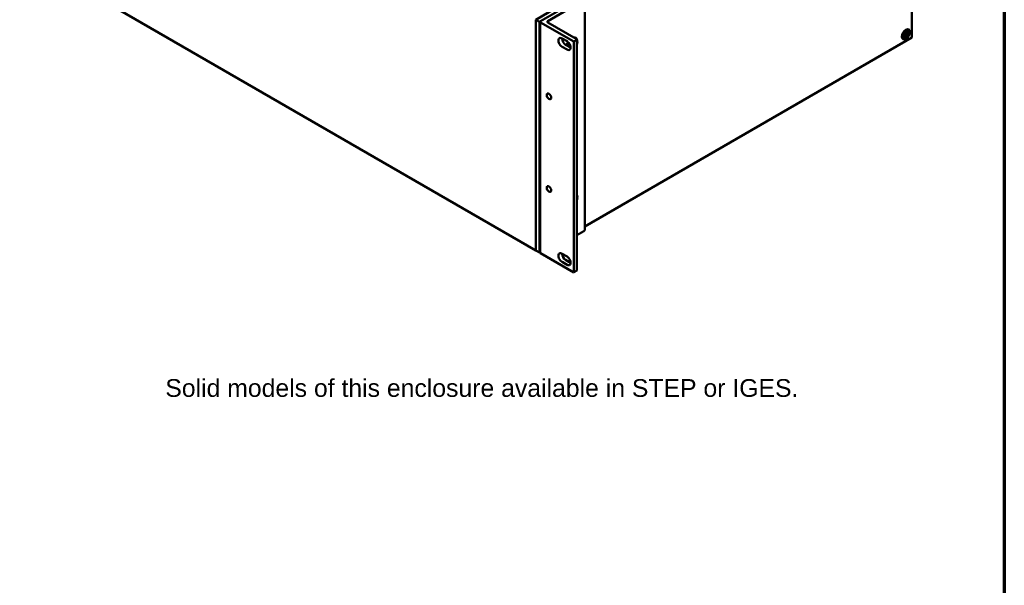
# Model space of a CAD drawing. Header units: millimetres. Extents: x 25 to 1702, y 51 to 1067.
# Tile 12 of 18: x 1146 to 1702, y 393 to 711. Entities that reach past the tile are written whole.
import ezdxf

# ---------------------------------------------------------------- set-up
doc = ezdxf.new("R2010")
doc.units = ezdxf.units.MM
doc.header["$LTSCALE"] = 2
for name, color, linetype, lineweight in [('Border (ANSI)', 7, 'Continuous', 70), ('Symbol (ANSI)', 7, 'Continuous', 25), ('Visible (ANSI)', 7, 'Continuous', 50)]:
    doc.layers.add(name, color=color, linetype=linetype, lineweight=lineweight)
doc.styles.add('Note Text (ANSI)', font='tahoma.ttf')

# ---------------------------------------------------------------- blocks, each defined once
blk = doc.blocks.new('Borders Default Border')
at = {"layer": 'Border (ANSI)', "flags": 128}
blk.add_lwpolyline([(12.7, 25.4), (12.7, 533.4), (850.9, 533.4), (850.9, 25.4), (12.7, 25.4)], dxfattribs=at)

msp = doc.modelspace()

# ---------------------------------------------------------------- linework, layer by layer
at = {"layer": 'Visible (ANSI)'}
for p, q in [((1649.7059, 831.6325), (1649.7059, 701.5367)), ((1173.2648, 733.9879), (1437.5601, 581.397)), ((1440.2171, 710.6911), (1463.8274, 724.3226)), ((1464.5751, 722.4211), (1444.2582, 710.6911)), ((1465.1023, 593.0602), (1465.1023, 723.156)), ((1448.0606, 717.5457), (1437.5601, 711.4832)), ((1437.5601, 581.397), (1437.5601, 711.4928)), ((1437.5601, 711.4832), (1439.5807, 710.3167)), ((1437.5601, 581.3874), (1437.5601, 711.4832)), ((1439.5807, 710.3167), (1440.1352, 710.6368)), ((1439.5807, 580.2208), (1439.5807, 710.3167)), ((1439.9535, 580.2279), (1439.9535, 710.3237)), ((1458.978, 699.1247), (1440.2171, 709.9563)), ((1444.2582, 709.9563), (1460.3622, 700.6586)), ((1647.6716, 705.6379), (1647.3221, 705.8396)), ((1452.334, 700.9074), (1455.1151, 699.3018)), ((1460.3622, 699.9238), (1458.978, 699.1247)), ((1460.6258, 570.1954), (1460.6258, 700.2912)), ((1649.7059, 701.5367), (1465.1023, 594.9558)), ((1644.9512, 700.9261), (1644.6017, 701.1279)), ((1644.8732, 702.5304), (1645.6325, 702.8862)), ((1645.0727, 703.4143), (1645.7462, 703.3899)), ((1645.7467, 702.8851), (1645.0919, 703.3631)), ((1645.1161, 701.8481), (1645.7894, 702.7557)), ((1645.8616, 702.6426), (1645.1161, 701.8481)), ((1645.5775, 701.4279), (1645.9353, 702.4122)), ((1645.6673, 704.2903), (1646.1166, 703.7722)), ((1645.6673, 704.2903), (1645.8924, 703.8216)), ((1645.9826, 703.6115), (1645.6673, 704.2903)), ((1645.912, 702.6263), (1645.7703, 702.7298)), ((1645.8965, 703.8197), (1645.8925, 703.8215)), ((1646.2432, 701.5819), (1646.3147, 702.4999)), ((1646.8913, 703.6701), (1646.2743, 703.9431)), ((1646.3796, 704.9821), (1646.3081, 704.064)), ((1646.726, 703.9288), (1646.3119, 704.1121)), ((1646.9555, 702.2736), (1646.495, 702.8783)), ((1646.9555, 702.2736), (1646.5062, 702.7918)), ((1646.6402, 702.9525), (1646.9555, 702.2736)), ((1647.0453, 705.1361), (1646.6875, 704.1518)), ((1646.7612, 703.9213), (1647.5067, 704.7159)), ((1647.5067, 704.7159), (1646.8334, 703.8083)), ((1647.5501, 703.1497), (1646.8766, 703.174)), ((1647.7496, 704.0335), (1646.9903, 703.6777)), ((1455.1151, 694.6355), (1452.334, 696.2411)), ((1454.3546, 697.4077), (1457.1357, 695.802)), ((1456.1187, 696.7686), (1456.8807, 697.0837)), ((1456.4316, 696.2085), (1456.9959, 696.6268)), ((1456.9728, 696.8137), (1456.7034, 697.0103)), ((1456.9538, 696.8743), (1456.7443, 697.0272)), ((1456.9245, 695.924), (1457.0996, 696.2619)), ((1457.118, 696.1199), (1456.9743, 695.8952)), ((1458.978, 569.0288), (1458.978, 699.1247)), ((1464.5751, 592.3253), (1460.6258, 590.0452)), ((1437.5601, 581.3874), (1439.5807, 580.2208)), ((1439.9535, 580.4361), (1439.5807, 580.2208)), ((1458.978, 569.0288), (1440.2171, 579.8605)), ((1452.334, 579.5842), (1455.1151, 577.9785)), ((1455.1151, 573.3122), (1452.334, 574.9179)), ((1454.3546, 576.0845), (1457.1357, 574.4788)), ((1460.3622, 569.828), (1458.978, 569.0288))]:
    msp.add_line(p, q, dxfattribs=at)
for centre, major_axis, ratio, start_param, end_param in [((1440.8535, 710.3237), (-0.9, 0), 0.57735027, 5.49778714, 7.06858347), ((1444.8946, 710.3237), (-0.9, 0), 0.57735027, 5.49778714, 7.06858347), ((1452.334, 698.5743), (-1.4287, 2.4747), 0.57735027, 5.49778714, 8.6393798), ((1454.3546, 699.7408), (1.4288, -2.4747), 0.57735027, 3.92699082, 5.49778714), ((1457.7657, 697.3235), (2.25, 3.8971), 0.57735027, 5.04411257, 6.65860305), ((1459.7258, 700.2912), (0.9, 0), 0.57735027, 5.49778714, 7.06858347), ((1645.6162, 702.6765), (0.1232, 0.2134), 0.57735027, 5.39380965, 6.97466792), ((1645.9223, 702.3514), (-0.3452, 0.2923), 0.47331803, 5.25747624, 5.62132915), ((1645.8279, 703.6148), (-0.1232, -0.2134), 0.57735027, 0.29702962, 1.8778879), ((1645.7815, 702.4177), (0.1232, 0.2134), 0.57735027, 5.0094186, 6.59027688), ((1646.2647, 703.8686), (0.4223, -0.0024), 0.24561906, 3.63462601, 4.35535504), ((1646.0008, 703.5519), (0.1445, -0.346), 0.01672699, 1.73682727, 2.45755629), ((1646.1347, 703.9827), (0.1232, 0.2134), 0.57735027, 3.82301332, 5.40387159), ((1646.4881, 702.5812), (-0.1232, -0.2134), 0.57735027, 3.82301332, 5.40387159), ((1646.6588, 702.5218), (0.166, -0.3561), 0.09983528, 3.08605915, 3.80678818), ((1646.9228, 702.8384), (-0.4317, 0.0244), 0.30412884, 5.44289999, 6.16362902), ((1646.7949, 702.9492), (0.1232, 0.2134), 0.57735027, 0.29702962, 1.8778879), ((1646.8413, 704.1462), (-0.1232, -0.2134), 0.57735027, 5.0094186, 6.59027688), ((1647.1435, 703.8163), (0.3697, -0.2623), 0.49020979, 3.75190388, 4.13270036), ((1647.0066, 703.8874), (-0.1232, -0.2134), 0.57735027, 5.39380965, 6.97466792), ((1457.7657, 697.3235), (2.25, 3.8971), 0.57735027, 1.50213757, 1.94206971), ((1455.1151, 696.9686), (1.4287, -2.4747), 0.57735027, 5.49778714, 8.6393798), ((1457.7657, 697.3235), (1.9031, 3.2963), 0.57735027, 1.51814069, 2.01411053), ((1457.0264, 696.3967), (-0.1532, -0.2653), 0.57735027, 3.95251844, 4.06793269), ((1457.7657, 609.5601), (2.25, 3.8971), 0.57735027, 5.04411257, 5.95146172), ((1463.3023, 593.0602), (1.8, 0), 0.57735027, 5.49778714, 6.28318531), ((1440.8535, 580.2279), (-0.9, 0), 0.57735027, 0, 0.78539816), ((1452.334, 577.251), (-1.4287, 2.4747), 0.57735027, 5.49778714, 8.6393798), ((1454.3546, 578.4176), (1.4288, -2.4747), 0.57735027, 3.92699082, 5.49778714), ((1455.1151, 575.6454), (1.4287, -2.4747), 0.57735027, 5.49778714, 8.6393798), ((1459.7258, 570.1954), (0.9, 0), 0.57735027, 5.49778714, 6.28318531)]:
    msp.add_ellipse(centre, major_axis=major_axis, ratio=ratio, start_param=start_param, end_param=end_param, dxfattribs=at)
for centre, major_axis in [((1646.3114, 703.282), (1.575, 2.728)), ((1646.3114, 703.282), (-1.3602, -2.3559)), ((1444.9149, 668.3272), (-0.8973, 1.5541)), ((1444.9149, 616.0649), (-0.8973, 1.5541))]:
    msp.add_ellipse(centre, major_axis=major_axis, ratio=0.57735027, dxfattribs=at)
for points, knots in [([(1644.9279, 702.5982), (1644.9273, 702.5856), (1644.922, 702.5716), (1644.9048, 702.5496), (1644.8895, 702.5381), (1644.8732, 702.5304)], [0.0777411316, 0.0777411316, 0.0777411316, 0.0777411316, 0.0849994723, 0.0849994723, 0.0927103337, 0.0927103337, 0.0927103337, 0.0927103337]), ([(1644.9279, 702.5982), (1644.9299, 702.6486), (1644.934, 702.7004), (1644.9464, 702.8064), (1644.9548, 702.8605), (1644.9757, 702.9703), (1644.9883, 703.0261), (1645.0176, 703.1386), (1645.0343, 703.1954), (1645.0706, 703.3058), (1645.0899, 703.3594), (1645.1109, 703.4129)], [2.897092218, 2.897092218, 2.897092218, 2.897092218, 2.994943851, 2.994943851, 3.092795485, 3.092795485, 3.190647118, 3.190647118, 3.288498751, 3.288498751, 3.380221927, 3.380221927, 3.380221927, 3.380221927]), ([(1646.495, 702.8783), (1646.4821, 702.8872), (1646.4695, 702.8957), (1646.3182, 702.9982), (1646.1547, 703.1031), (1645.9128, 703.2576), (1645.807, 703.3248), (1645.7011, 703.3917)], [-3.392840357, -3.392840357, -3.392840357, -3.392840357, -3.387612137, -3.387612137, -3.326932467, -3.326932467, -3.279656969, -3.279656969, -3.279656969, -3.279656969]), ([(1646.1745, 701.7638), (1646.1875, 701.7494), (1646.2004, 701.7318), (1646.2213, 701.6953), (1646.2316, 701.6698), (1646.2423, 701.6268), (1646.2447, 701.6016), (1646.2432, 701.5819)], [0.0709778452, 0.0709778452, 0.0709778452, 0.0709778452, 0.0772941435, 0.0772941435, 0.0849994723, 0.0849994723, 0.0927103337, 0.0927103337, 0.0927103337, 0.0927103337]), ([(1646.3742, 704.9128), (1646.3928, 704.9218), (1646.4112, 704.9303), (1646.4613, 704.9521), (1646.4926, 704.9644), (1646.5543, 704.9857), (1646.5845, 704.9947), (1646.6437, 705.0097), (1646.6726, 705.0156), (1646.729, 705.0244), (1646.7563, 705.0273), (1646.7829, 705.0288)], [4.500121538, 4.500121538, 4.500121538, 4.500121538, 4.543686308, 4.543686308, 4.619352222, 4.619352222, 4.695018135, 4.695018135, 4.770684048, 4.770684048, 4.846349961, 4.846349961, 4.846349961, 4.846349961]), ([(1647.0453, 705.1361), (1647.0377, 705.115), (1647.0245, 705.0924), (1646.9969, 705.0606), (1646.9775, 705.0459), (1646.945, 705.0311), (1646.9272, 705.0268), (1646.9107, 705.0258)], [0.0309540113, 0.0309540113, 0.0309540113, 0.0309540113, 0.0386648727, 0.0386648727, 0.0463702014, 0.0463702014, 0.0526864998, 0.0526864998, 0.0526864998, 0.0526864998]), ([(1647.5501, 703.1497), (1647.5357, 703.1502), (1647.515, 703.1535), (1647.4764, 703.1631), (1647.4515, 703.1711), (1647.4129, 703.1863), (1647.3928, 703.1953), (1647.3751, 703.2042)], [0.0309540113, 0.0309540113, 0.0309540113, 0.0309540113, 0.0386648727, 0.0386648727, 0.0463702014, 0.0463702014, 0.0526864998, 0.0526864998, 0.0526864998, 0.0526864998]), ([(1456.1389, 696.3775), (1456.1379, 696.4186), (1456.1381, 696.4607), (1456.1414, 696.5539), (1456.1449, 696.6055), (1456.1547, 696.7009), (1456.1602, 696.7444), (1456.167, 696.7885)], [1.54175258, 1.54175258, 1.54175258, 1.54175258, 1.612322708, 1.612322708, 1.695064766, 1.695064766, 1.762641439, 1.762641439, 1.762641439, 1.762641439])]:
    msp.add_open_spline(points, degree=3, knots=knots, dxfattribs=at)
for points, weights in [([(1646.1745, 701.7638), (1645.9932, 701.961), (1645.8343, 702.1343)], [1.00354073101, 1.01170615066, 1.01566019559]), ([(1646.175, 703.8103), (1646.6603, 703.5657), (1647.3751, 703.2042)], [1.0147425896, 1.02793431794, 1.00354073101]), ([(1646.6718, 705.015), (1646.787, 705.0202), (1646.9107, 705.0258)], [1.01113327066, 1.00795139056, 1.00354073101])]:
    msp.add_rational_spline(points, weights, degree=2, dxfattribs=at)

# ---------------------------------------------------------------- block references
at = {"xscale": 2, "yscale": 2, "zscale": 2}
msp.add_blockref('Borders Default Border', (0, 0), dxfattribs=at)

# ---------------------------------------------------------------- texts
at = {"layer": 'Symbol (ANSI)', "color": 5, "true_color": 0x0000ff, "insert": (1228.508, 519.3694), "char_height": 10, "width": 416.721333, "attachment_point": 1, "line_spacing_factor": 0.629481, "style": 'Note Text (ANSI)'}
msp.add_mtext('{\\fArial|b0|i0|c0|p34;\\PSolid models of this enclosure available in STEP or IGES.}', dxfattribs=at)

doc.saveas('drawing.dxf')
